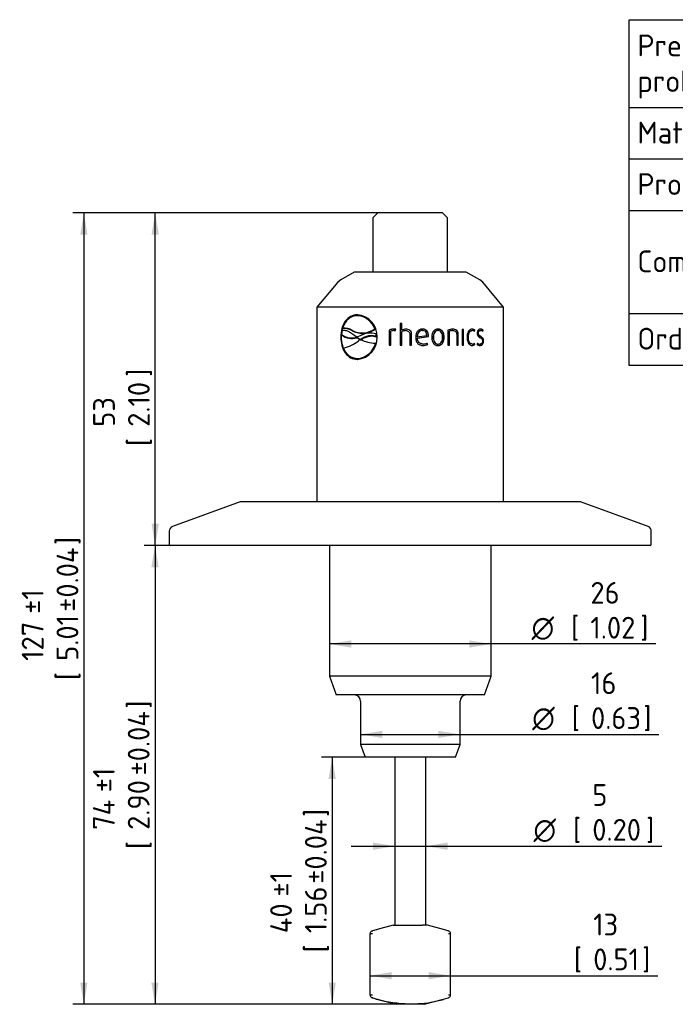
# Model space of a CAD drawing. Header units: millimetres. Extents: x 0 to 296, y -88 to 205.
# Tile 3 of 4: x 88 to 194, y 47 to 205. Entities that reach past the tile are written whole.
import ezdxf
from ezdxf.enums import TextEntityAlignment as Align

# ---------------------------------------------------------------- set-up
doc = ezdxf.new("R2010")
doc.units = ezdxf.units.MM
doc.layers.add('Default', color=7, linetype='Continuous')
doc.layers.add('SRD-X3-25T', color=7, linetype='Continuous')
doc.styles.add('SEACAD_Solid_Edge_ISO', font='seiso.ttf')
doc.styles.add('SEACAD_Solid_Edge_ISO1_Symbols', font='semeci1.ttf')
doc.dimstyles.new('Rheonics_Publish', dxfattribs={"dimtxt": 3.5, "dimasz": 3.5, "dimexe": 1.75, "dimexo": 0, "dimgap": 0.875, "dimtad": 1, "dimdec": 1, "dimdsep": 46, "dimtxsty": 'SEACAD_Solid_Edge_ISO', "dimblk1": '_SE_FILLED', "dimblk2": '_SE_FILLED', "dimsah": 1, "dimcen": 1.75, "dimazin": 0, "dimtfac": 0.5, "dimtdec": 3, "dimtmove": 0, "dimatfit": 3, "dimfxl": 1, "dimarcsym": 0})

# ---------------------------------------------------------------- blocks, each defined once
blk = doc.blocks.new('SE')
at = {"layer": 'Default', "color": 7, "linetype": 'Continuous'}
for p, q in [((241.37, 205.15), (241.37, 191.07)), ((186.06, 191.07), (293.43, 191.07)), ((241.37, 191.07), (241.37, 182.79)), ((186.06, 182.79), (293.43, 182.79)), ((241.37, 182.79), (241.37, 174.52)), ((186.06, 174.52), (293.43, 174.52)), ((241.37, 174.52), (241.37, 166.24)), ((241.37, 166.24), (293.43, 166.24)), ((241.37, 166.24), (241.37, 157.96)), ((186.06, 157.96), (293.43, 157.96)), ((241.37, 157.96), (241.37, 149.61))]:
    blk.add_line(p, q, dxfattribs=at)
blk.add_lwpolyline([(186.06, 149.61), (186.06, 205.15), (293.43, 205.15), (293.43, 149.61), (186.06, 149.61)], dxfattribs=at)
at = {"layer": 'Default', "color": 7, "linetype": 'Continuous', "style": 'SEACAD_Solid_Edge_ISO'}
for s, p in [('Pressure-Rating of the sensor', (187.41, 202.77)), ('As specified in order', (242.65, 202.77)), ('probe', (187.41, 197.04)), ('confirmation', (242.65, 197.04)), ('Material', (187.41, 188.76)), ('316L', (242.65, 188.76)), ('Process connection', (187.41, 180.49)), ('Tri-Clamp 2.5"', (242.65, 180.49)), ('ISO1127 DN50', (242.65, 172.21)), ('Compatible with', (187.41, 168.07)), ('ASME-BPE 2 1/2"', (242.65, 163.93)), ('Order Code', (187.41, 155.65)), ('SRD-X3-25T', (242.65, 155.65))]:
    blk.add_text(s, height=3.5, dxfattribs=at).set_placement(p, align=Align.TOP_LEFT)
blk = doc.blocks.new('SE1')
at = {"layer": 'SRD-X3-25T', "color": 7, "linetype": 'Continuous'}
for p, q in [((145.69, 174.11), (144.89, 173.31)), ((156.09, 174.11), (145.69, 174.11)), ((156.89, 173.31), (156.09, 174.11)), ((144.89, 173.31), (144.89, 164.61)), ((156.89, 164.61), (156.89, 173.31)), ((141.89, 164.61), (139.71, 163.35)), ((159.89, 164.61), (141.89, 164.61)), ((162.07, 163.35), (159.89, 164.61)), ((139.25, 162.96), (135.89, 158.96)), ((139.71, 163.35), (139.25, 162.96)), ((162.54, 162.96), (162.07, 163.35)), ((165.89, 158.96), (162.54, 162.96)), ((165.89, 158.96), (135.89, 158.96)), ((135.89, 158.96), (135.89, 127.67)), ((165.89, 127.67), (165.89, 158.96)), ((141.84, 157.52), (141.79, 157.51)), ((142.45, 157.6), (142.39, 157.59)), ((139.93, 155.22), (139.83, 154.59)), ((140.09, 155.53), (140.03, 155.61)), ((141.65, 155.13), (141.59, 155.21)), ((145.23, 155.49), (145.17, 155.47)), ((145.23, 155.39), (145.17, 155.47)), ((145.17, 155.47), (145.2, 155.47)), ((145.2, 155.47), (145.23, 155.49)), ((145.23, 155.39), (145.2, 155.47)), ((147.51, 155.27), (147.49, 155.27)), ((147.49, 155.27), (147.49, 152.85)), ((147.51, 155.27), (147.51, 152.85)), ((147.76, 152.85), (147.76, 155.11)), ((148.32, 155.21), (148.5, 155.19)), ((148.37, 155.45), (148.35, 155.45)), ((148.38, 155.21), (148.37, 155.21)), ((148.38, 155.21), (148.5, 155.2)), ((148.5, 155.19), (148.56, 155.43)), ((149.52, 156.35), (149.25, 156.35)), ((149.25, 156.35), (149.25, 152.85)), ((149.26, 156.35), (149.26, 152.85)), ((149.52, 155.27), (149.52, 156.35)), ((149.53, 155.27), (149.52, 155.27)), ((149.52, 152.85), (149.52, 155.04)), ((150.13, 155.2), (150.13, 155.2)), ((150.17, 155.44), (150.16, 155.44)), ((150.9, 155.19), (150.9, 155.19)), ((152.82, 155.22), (152.83, 155.22)), ((155.32, 155.21), (155.35, 155.21)), ((156.93, 155.27), (156.93, 152.85)), ((157.15, 152.85), (157.15, 155.11)), ((157.15, 155.11), (157.19, 155.11)), ((157.19, 152.85), (157.19, 155.11)), ((157.7, 155.45), (157.74, 155.45)), ((157.7, 155.21), (157.74, 155.21)), ((159.24, 155.4), (159.24, 152.85)), ((159.47, 155.4), (159.24, 155.4)), ((159.42, 152.85), (159.42, 155.4)), ((159.47, 152.85), (159.47, 155.4)), ((160.79, 155.21), (160.86, 155.21)), ((161.16, 155.1), (161.22, 155.27)), ((161.21, 155.06), (161.29, 155.27)), ((161.22, 155.27), (161.29, 155.27)), ((162.13, 155.22), (162.21, 155.22)), ((162.5, 155.11), (162.55, 155.27)), ((162.55, 155.27), (162.63, 155.27)), ((162.56, 155.06), (162.63, 155.27)), ((139.78, 154.16), (139.71, 154.16)), ((139.89, 154.5), (139.83, 154.59)), ((142.24, 154.14), (141.92, 154.39)), ((142.32, 154.14), (142.24, 154.14)), ((142.31, 154.04), (142.25, 154.12)), ((142.25, 154.12), (142.28, 154.12)), ((142.34, 154.03), (142.28, 154.12)), ((142.28, 154.12), (142.86, 153.78)), ((142.31, 154.04), (142.34, 154.03)), ((142.93, 154.39), (142.32, 154.14)), ((142.34, 154.03), (142.82, 153.75)), ((142.84, 153.76), (142.59, 153.57)), ((142.87, 153.76), (142.86, 153.78)), ((145.43, 154.58), (145.38, 154.66)), ((145.41, 154.27), (145.38, 154.66)), ((145.47, 154.19), (145.41, 154.27)), ((145.47, 154.19), (145.43, 154.58)), ((150.84, 154.59), (150.84, 152.85)), ((150.84, 154.59), (150.84, 154.59)), ((150.84, 154.59), (150.84, 152.85)), ((151.11, 152.85), (151.11, 154.6)), ((151.11, 154.6), (151.11, 154.6)), ((151.11, 152.85), (151.11, 154.6)), ((152.01, 154.19), (153.54, 154.41)), ((152.01, 154.19), (152.01, 154.19)), ((152.02, 153.98), (153.78, 154.24)), ((152.02, 153.98), (152.03, 153.98)), ((152.03, 153.98), (153.8, 154.24)), ((153.78, 154.24), (153.78, 154.39)), ((153.78, 154.39), (153.8, 154.39)), ((153.78, 154.24), (153.8, 154.24)), ((153.8, 154.24), (153.8, 154.39)), ((154.58, 154.13), (154.61, 154.13)), ((156.3, 154.13), (156.34, 154.13)), ((158.35, 154.59), (158.35, 152.85)), ((158.54, 152.85), (158.54, 154.6)), ((158.54, 154.6), (158.59, 154.6)), ((158.59, 152.85), (158.59, 154.6)), ((160.18, 154.13), (160.24, 154.13)), ((161.77, 154.79), (161.85, 154.79)), ((162.6, 153.5), (162.68, 153.5)), ((145.34, 153.08), (145.28, 153.16)), ((147.49, 152.85), (147.76, 152.85)), ((149.25, 152.85), (149.52, 152.85)), ((150.84, 152.85), (151.11, 152.85)), ((152.93, 153.04), (152.95, 153.04)), ((152.93, 152.81), (152.94, 152.81)), ((153.7, 152.98), (153.61, 153.2)), ((153.72, 152.98), (153.63, 153.2)), ((153.7, 152.98), (153.72, 152.98)), ((155.32, 153.04), (155.35, 153.04)), ((156.93, 152.85), (157.19, 152.85)), ((158.35, 152.85), (158.59, 152.85)), ((159.24, 152.85), (159.47, 152.85)), ((160.79, 153.05), (160.86, 153.05)), ((161.22, 152.98), (161.16, 153.15)), ((161.29, 152.98), (161.21, 153.19)), ((161.22, 152.98), (161.29, 152.98)), ((161.68, 153.2), (161.6, 152.98)), ((162.02, 153.04), (162.1, 153.04)), ((140.46, 151.81), (140.51, 151.73)), ((142.45, 150.64), (142.39, 150.72)), ((123.55, 127.67), (112.67, 123.71)), ((178.24, 127.67), (123.55, 127.67)), ((189.12, 123.71), (178.24, 127.67)), ((112.14, 122.96), (112.14, 120.87)), ((189.64, 120.87), (189.64, 122.96)), ((189.44, 120.67), (112.34, 120.67)), ((137.89, 120.67), (137.89, 99.66)), ((163.89, 99.66), (163.89, 120.67)), ((163.89, 99.66), (137.89, 99.66)), ((137.89, 99.66), (138.98, 96.66)), ((162.8, 96.66), (163.89, 99.66)), ((162.8, 96.66), (138.98, 96.66)), ((142.89, 95.66), (142.89, 88.72)), ((158.89, 88.72), (158.89, 95.66)), ((158.89, 88.72), (142.89, 88.72)), ((142.89, 88.72), (143.64, 86.66)), ((158.14, 86.66), (158.89, 88.72)), ((158.14, 86.66), (143.64, 86.66)), ((148.39, 86.66), (148.39, 59.66)), ((153.39, 59.66), (153.39, 86.66)), ((145.57, 58.97), (145.47, 58.94)), ((148.14, 59.66), (145.57, 58.97)), ((148.14, 59.66), (149.25, 59.66)), ((149.25, 59.66), (149.99, 59.66)), ((149.99, 59.66), (152.22, 59.66)), ((152.22, 59.66), (152.88, 59.66)), ((153.64, 59.66), (152.88, 59.66)), ((156.21, 58.97), (153.64, 59.66)), ((156.99, 58.75), (156.22, 58.97)), ((144.41, 58.27), (144.41, 48.48)), ((157.37, 48.48), (157.37, 58.27)), ((144.82, 47.99), (145.58, 47.78)), ((145.57, 47.78), (148.64, 46.96)), ((153.14, 46.96), (156.21, 47.78)), ((156.21, 47.78), (156.99, 48)), ((153.14, 46.96), (148.64, 46.96))]:
    blk.add_line(p, q, dxfattribs=at)
for centre, radius, start, end in [((142.1, 154.29), 3.46, 357.821, 85.0922), ((142.2, 154.45), 3.15, 18.9466, 86.4689), ((142.25, 154.46), 3.15, 18.9781, 86.4733), ((140.21, 153.08), 2.54, 56.9871, 93.9236), ((139.67, 151.01), 4.61, 65.4033, 85.5074), ((140.27, 153), 2.53, 56.992, 94.0253), ((143.17, 158.3), 3.47, 243.0307, 305.3356), ((143.22, 158.26), 3.51, 243.3608, 304.9654), ((148.33, 153.32), 2.12, 89.5399, 113.4111), ((148.35, 153.35), 2.1, 89.5414, 113.5596), ((148.3, 153.71), 1.5, 89.2369, 110.9726), ((148.42, 154.83), 0.624, 76.7858, 96.9653), ((150.19, 154.01), 1.43, 91.1199, 117.819), ((150.14, 153.97), 1.23, 90.6683, 119.9947), ((150.2, 154.02), 1.42, 91.137, 117.9878), ((157.75, 153.46), 1.98, 90.1005, 114.2473), ((157.68, 153.77), 1.44, 89.4108, 111.8628), ((157.73, 153.75), 1.46, 89.4111, 111.7239), ((160.77, 154.79), 0.66, 47.3067, 89.4824), ((160.84, 154.78), 0.666, 47.5302, 89.5208), ((160.85, 154.67), 0.538, 46.7017, 88.8564), ((162.12, 154.83), 0.612, 45.6103, 89.8169), ((162.2, 154.83), 0.618, 45.8381, 89.8575), ((162.19, 154.71), 0.511, 43.9546, 87.871), ((141.48, 156.65), 2.64, 231.3116, 286.9426), ((141.53, 156.56), 2.64, 231.3763, 286.9795), ((138.98, 157.98), 5.69, 281.7836, 309.2926), ((142.1, 154.02), 3.46, 274.9015, 2.1776), ((145.53, 159.24), 6.08, 244.1642, 267.6191), ((144.45, 151.79), 3.02, 72.1716, 120.3768), ((161.83, 153.55), 0.773, 356.3618, 67.0235), ((142.48, 153.18), 2.46, 198.3938, 268.0377), ((142.17, 153.91), 3.2, 273.9564, 346.3834), ((142.23, 153.83), 3.2, 273.9413, 346.3396), ((152.96, 154.47), 1.66, 268.8101, 296.5222), ((152.97, 154.49), 1.68, 268.8118, 296.357), ((152.96, 154.5), 1.46, 269.4252, 297.1061), ((160.77, 153.45), 0.649, 270.1452, 313.0656), ((160.83, 153.48), 0.672, 270.466, 312.2765), ((160.85, 153.58), 0.537, 271.0959, 313.352), ((162.12, 153.66), 0.852, 232.6151, 268.5869), ((162.07, 153.78), 0.741, 236.9267, 266.3057), ((162.15, 153.78), 0.749, 231.6145, 266.3472), ((142.53, 153.1), 2.46, 214.136, 268.0732), ((112.94, 122.96), 0.8, 110, 180), ((188.84, 122.96), 0.8, 0, 70), ((112.34, 120.87), 0.2, 180, 270), ((189.44, 120.87), 0.2, 270, 0), ((141.89, 95.66), 1, 0, 90), ((159.89, 95.66), 1, 90, 180), ((151.89, 36.27), 23.58, 105.5465, 107.4003), ((149.9, 36.27), 23.58, 72.5997, 74.4535), ((157.01, 54.19), 4.1, 84.9632, 89.3157), ((150.59, 64.96), 17.92, 251.2806, 253.7261), ((151.04, 67.71), 20.67, 252.5925, 267.2056), ((151.2, 64.96), 17.92, 273.0754, 286.2739), ((157.01, 52.64), 4.17, 270.7111, 274.9872)]:
    blk.add_arc(centre, radius, start, end, dxfattribs=at)
for points, knots in [([(142.39, 157.74), (142, 157.73), (141.63, 157.64), (140.97, 157.29), (140.67, 157.02), (140.2, 156.36), (140.01, 155.96), (139.77, 155.09), (139.72, 154.63), (139.71, 154.16)], [0, 0, 0, 0, 0.25, 0.25, 0.5, 0.5, 0.75, 0.75, 1, 1, 1, 1]), ([(142.45, 157.74), (142.06, 157.73), (141.69, 157.64), (141.03, 157.28), (140.74, 157.01), (140.27, 156.35), (140.09, 155.95), (139.84, 155.09), (139.79, 154.62), (139.78, 154.16)], [0, 0, 0, 0, 0.25, 0.25, 0.5, 0.5, 0.75, 0.75, 1, 1, 1, 1]), ([(142.39, 157.59), (142.32, 157.59), (142.26, 157.59), (142.13, 157.58), (142.06, 157.57), (141.87, 157.53), (141.74, 157.5), (141.5, 157.41), (141.38, 157.35), (141.15, 157.22), (141.05, 157.14), (140.74, 156.88), (140.56, 156.67), (140.33, 156.3), (140.26, 156.17), (140.17, 155.97), (140.14, 155.9), (140.08, 155.76), (140.06, 155.69), (140.03, 155.61)], [0, 0, 0, 0, 0.0625, 0.0625, 0.125, 0.125, 0.25, 0.25, 0.375, 0.375, 0.5, 0.5, 0.75, 0.75, 0.875, 0.875, 0.9375, 0.9375, 1, 1, 1, 1]), ([(142.45, 157.6), (142.38, 157.6), (142.31, 157.6), (142.18, 157.59), (142.12, 157.58), (141.98, 157.56), (141.91, 157.54), (141.84, 157.52)], [0, 0, 0, 0, 0.0625, 0.0625, 0.125, 0.125, 0.194532, 0.194532, 0.194532, 0.194532]), ([(141.92, 154.39), (141.76, 154.52), (141.6, 154.65), (141.27, 154.87), (141.1, 154.96), (140.76, 155.12), (140.59, 155.18), (140.34, 155.23), (140.26, 155.24), (140.09, 155.24), (140.01, 155.23), (139.93, 155.22)], [0, 0, 0, 0, 0.25, 0.25, 0.5, 0.5, 0.75, 0.75, 0.875, 0.875, 1, 1, 1, 1]), ([(150.13, 155.2), (150.22, 155.2), (150.31, 155.2), (150.48, 155.15), (150.56, 155.12), (150.7, 155.01), (150.76, 154.93), (150.82, 154.77), (150.83, 154.68), (150.84, 154.59)], [0, 0, 0, 0, 0.25, 0.25, 0.5, 0.5, 0.75, 0.75, 1, 1, 1, 1]), ([(150.13, 155.2), (150.22, 155.2), (150.31, 155.2), (150.48, 155.15), (150.56, 155.12), (150.7, 155.01), (150.76, 154.93), (150.82, 154.77), (150.83, 154.68), (150.84, 154.59)], [0, 0, 0, 0, 0.25, 0.25, 0.5, 0.5, 0.75, 0.75, 1, 1, 1, 1]), ([(151.11, 154.6), (151.11, 154.66), (151.11, 154.72), (151.09, 154.84), (151.07, 154.9), (151.03, 155.01), (151, 155.06), (150.93, 155.16), (150.89, 155.2), (150.75, 155.32), (150.63, 155.37), (150.4, 155.43), (150.28, 155.44), (150.16, 155.44)], [0, 0, 0, 0, 0.125, 0.125, 0.25, 0.25, 0.375, 0.375, 0.5, 0.5, 0.75, 0.75, 1, 1, 1, 1]), ([(151.11, 154.6), (151.11, 154.66), (151.11, 154.72), (151.09, 154.84), (151.07, 154.9), (151.01, 155.06), (150.93, 155.16), (150.84, 155.24), (150.83, 155.25), (150.83, 155.25)], [0, 0, 0, 0, 0.125, 0.125, 0.25, 0.25, 0.5, 0.5, 0.5124363, 0.5124363, 0.5124363, 0.5124363]), ([(152.83, 155.45), (152.75, 155.44), (152.67, 155.44), (152.52, 155.4), (152.44, 155.38), (152.23, 155.27), (152.11, 155.16), (151.92, 154.9), (151.86, 154.75), (151.8, 154.52), (151.78, 154.45), (151.76, 154.29), (151.76, 154.21), (151.76, 154.13)], [0, 0, 0, 0, 0.125, 0.125, 0.25, 0.25, 0.5, 0.5, 0.75, 0.75, 0.875, 0.875, 1, 1, 1, 1]), ([(152.83, 155.22), (152.71, 155.22), (152.59, 155.19), (152.37, 155.08), (152.28, 154.99), (152.14, 154.79), (152.09, 154.67), (152.03, 154.43), (152.02, 154.31), (152.01, 154.19)], [0, 0, 0, 0, 0.25, 0.25, 0.5, 0.5, 0.75, 0.75, 1, 1, 1, 1]), ([(152.82, 155.22), (152.7, 155.22), (152.57, 155.19), (152.36, 155.08), (152.26, 154.99), (152.13, 154.79), (152.08, 154.67), (152.02, 154.43), (152.01, 154.31), (152.01, 154.19)], [0, 0, 0, 0, 0.25, 0.25, 0.5, 0.5, 0.75, 0.75, 1, 1, 1, 1]), ([(153.78, 154.39), (153.78, 154.46), (153.78, 154.53), (153.76, 154.66), (153.75, 154.73), (153.69, 154.92), (153.63, 155.04), (153.45, 155.25), (153.34, 155.33), (153.15, 155.4), (153.09, 155.42), (152.95, 155.44), (152.89, 155.44), (152.82, 155.45)], [0, 0, 0, 0, 0.125, 0.125, 0.25, 0.25, 0.5, 0.5, 0.75, 0.75, 0.875, 0.875, 1, 1, 1, 1]), ([(153.8, 154.39), (153.8, 154.46), (153.8, 154.53), (153.78, 154.66), (153.77, 154.73), (153.71, 154.92), (153.64, 155.05), (153.47, 155.25), (153.35, 155.33), (153.16, 155.4), (153.1, 155.42), (152.97, 155.44), (152.9, 155.44), (152.83, 155.45)], [0, 0, 0, 0, 0.125, 0.125, 0.25, 0.25, 0.5, 0.5, 0.75, 0.75, 0.875, 0.875, 1, 1, 1, 1]), ([(153.54, 154.41), (153.53, 154.51), (153.52, 154.62), (153.47, 154.81), (153.43, 154.91), (153.31, 155.07), (153.22, 155.13), (153.04, 155.21), (152.93, 155.22), (152.83, 155.22)], [0, 0, 0, 0, 0.25, 0.25, 0.5, 0.5, 0.75, 0.75, 1, 1, 1, 1]), ([(155.35, 155.45), (155.27, 155.44), (155.19, 155.44), (155.05, 155.4), (154.97, 155.38), (154.77, 155.27), (154.65, 155.16), (154.48, 154.9), (154.42, 154.75), (154.37, 154.52), (154.36, 154.44), (154.34, 154.29), (154.34, 154.21), (154.34, 154.13)], [0, 0, 0, 0, 0.125, 0.125, 0.25, 0.25, 0.5, 0.5, 0.75, 0.75, 0.875, 0.875, 1, 1, 1, 1]), ([(155.32, 155.21), (155.26, 155.21), (155.2, 155.21), (155.08, 155.18), (155.03, 155.15), (154.87, 155.06), (154.79, 154.96), (154.67, 154.74), (154.64, 154.62), (154.59, 154.38), (154.58, 154.25), (154.58, 154.13)], [0, 0, 0, 0, 0.125, 0.125, 0.25, 0.25, 0.5, 0.5, 0.75, 0.75, 1, 1, 1, 1]), ([(155.35, 155.21), (155.29, 155.21), (155.23, 155.21), (155.11, 155.18), (155.05, 155.15), (154.9, 155.06), (154.82, 154.96), (154.7, 154.74), (154.66, 154.62), (154.62, 154.38), (154.61, 154.25), (154.61, 154.13)], [0, 0, 0, 0, 0.125, 0.125, 0.25, 0.25, 0.5, 0.5, 0.75, 0.75, 1, 1, 1, 1]), ([(156.3, 154.13), (156.3, 154.21), (156.3, 154.29), (156.28, 154.44), (156.27, 154.52), (156.23, 154.67), (156.21, 154.75), (156.16, 154.89), (156.12, 154.96), (156.04, 155.09), (155.99, 155.15), (155.88, 155.26), (155.82, 155.31), (155.69, 155.38), (155.62, 155.4), (155.47, 155.44), (155.39, 155.44), (155.32, 155.45)], [0, 0, 0, 0, 0.125, 0.125, 0.25, 0.25, 0.375, 0.375, 0.5, 0.5, 0.625, 0.625, 0.75, 0.75, 0.875, 0.875, 1, 1, 1, 1]), ([(156.34, 154.13), (156.33, 154.21), (156.33, 154.29), (156.32, 154.44), (156.3, 154.52), (156.27, 154.67), (156.25, 154.75), (156.19, 154.89), (156.16, 154.96), (156.07, 155.09), (156.02, 155.16), (155.91, 155.26), (155.85, 155.31), (155.72, 155.38), (155.65, 155.4), (155.5, 155.44), (155.42, 155.44), (155.35, 155.45)], [0, 0, 0, 0, 0.125, 0.125, 0.25, 0.25, 0.375, 0.375, 0.5, 0.5, 0.625, 0.625, 0.75, 0.75, 0.875, 0.875, 1, 1, 1, 1]), ([(156.08, 154.13), (156.07, 154.25), (156.07, 154.38), (156.02, 154.62), (155.99, 154.74), (155.87, 154.96), (155.79, 155.06), (155.64, 155.15), (155.58, 155.18), (155.47, 155.21), (155.41, 155.21), (155.35, 155.21)], [0, 0, 0, 0, 0.25, 0.25, 0.5, 0.5, 0.75, 0.75, 0.875, 0.875, 1, 1, 1, 1]), ([(158.54, 154.6), (158.54, 154.67), (158.54, 154.73), (158.52, 154.85), (158.51, 154.9), (158.47, 155.02), (158.44, 155.07), (158.38, 155.17), (158.34, 155.21), (158.22, 155.32), (158.12, 155.37), (157.91, 155.43), (157.81, 155.44), (157.7, 155.45)], [0, 0, 0, 0, 0.125, 0.125, 0.25, 0.25, 0.375, 0.375, 0.5, 0.5, 0.75, 0.75, 1, 1, 1, 1]), ([(158.59, 154.6), (158.59, 154.67), (158.59, 154.73), (158.57, 154.85), (158.56, 154.91), (158.52, 155.02), (158.49, 155.07), (158.43, 155.17), (158.39, 155.21), (158.27, 155.32), (158.17, 155.37), (157.96, 155.43), (157.85, 155.44), (157.74, 155.45)], [0, 0, 0, 0, 0.125, 0.125, 0.25, 0.25, 0.375, 0.375, 0.5, 0.5, 0.75, 0.75, 1, 1, 1, 1]), ([(157.74, 155.21), (157.82, 155.21), (157.9, 155.2), (158.05, 155.16), (158.12, 155.12), (158.24, 155.01), (158.29, 154.93), (158.34, 154.77), (158.35, 154.68), (158.35, 154.59)], [0, 0, 0, 0, 0.25, 0.25, 0.5, 0.5, 0.75, 0.75, 1, 1, 1, 1]), ([(160.84, 155.45), (160.72, 155.44), (160.6, 155.4), (160.38, 155.27), (160.29, 155.16), (160.14, 154.9), (160.09, 154.75), (160.04, 154.52), (160.03, 154.45), (160.02, 154.29), (160.02, 154.21), (160.01, 154.13)], [0, 0, 0, 0, 0.25, 0.25, 0.5, 0.5, 0.75, 0.75, 0.875, 0.875, 1, 1, 1, 1]), ([(160.18, 154.13), (160.18, 154.25), (160.18, 154.38), (160.22, 154.63), (160.26, 154.75), (160.36, 154.96), (160.43, 155.05), (160.56, 155.15), (160.6, 155.17), (160.69, 155.2), (160.74, 155.21), (160.79, 155.21)], [0, 0, 0, 0, 0.25, 0.25, 0.5, 0.5, 0.75, 0.75, 0.875, 0.875, 1, 1, 1, 1]), ([(160.24, 154.13), (160.24, 154.25), (160.25, 154.38), (160.29, 154.63), (160.32, 154.75), (160.4, 154.91), (160.43, 154.96), (160.5, 155.05), (160.54, 155.08), (160.62, 155.15), (160.67, 155.17), (160.76, 155.2), (160.81, 155.21), (160.86, 155.21)], [0, 0, 0, 0, 0.25, 0.25, 0.5, 0.5, 0.625, 0.625, 0.75, 0.75, 0.875, 0.875, 1, 1, 1, 1]), ([(162.2, 155.45), (162.13, 155.44), (162.07, 155.43), (161.94, 155.39), (161.88, 155.35), (161.77, 155.23), (161.73, 155.16), (161.68, 155.03), (161.67, 154.98), (161.65, 154.89), (161.65, 154.84), (161.65, 154.79)], [0, 0, 0, 0, 0.25, 0.25, 0.5, 0.5, 0.75, 0.75, 0.875, 0.875, 1, 1, 1, 1]), ([(161.77, 154.79), (161.77, 154.85), (161.79, 154.92), (161.83, 155.03), (161.86, 155.08), (161.93, 155.15), (161.97, 155.18), (162.05, 155.21), (162.09, 155.22), (162.13, 155.22)], [0, 0, 0, 0, 0.25, 0.25, 0.5, 0.5, 0.75, 0.75, 1, 1, 1, 1]), ([(161.85, 154.79), (161.85, 154.85), (161.86, 154.92), (161.9, 155.03), (161.93, 155.08), (162, 155.15), (162.04, 155.18), (162.13, 155.21), (162.17, 155.22), (162.21, 155.22)], [0, 0, 0, 0, 0.25, 0.25, 0.5, 0.5, 0.75, 0.75, 1, 1, 1, 1]), ([(139.71, 154.16), (139.72, 153.68), (139.77, 153.21), (140.02, 152.35), (140.2, 151.95), (140.68, 151.29), (140.97, 151.02), (141.63, 150.67), (142, 150.59), (142.39, 150.57)], [0, 0, 0, 0, 0.25, 0.25, 0.5, 0.5, 0.75, 0.75, 1, 1, 1, 1]), ([(139.78, 154.16), (139.79, 153.68), (139.85, 153.21), (140.09, 152.35), (140.27, 151.96), (140.74, 151.3), (141.03, 151.03), (141.69, 150.67), (142.06, 150.59), (142.45, 150.57)], [0, 0, 0, 0, 0.25, 0.25, 0.5, 0.5, 0.75, 0.75, 1, 1, 1, 1]), ([(142.86, 153.78), (142.95, 153.84), (143.04, 153.9), (143.23, 154.02), (143.33, 154.07), (143.64, 154.22), (143.84, 154.29), (144.17, 154.38), (144.28, 154.4), (144.5, 154.42), (144.62, 154.43), (144.85, 154.42), (144.96, 154.4), (145.13, 154.37), (145.19, 154.35), (145.3, 154.32), (145.36, 154.29), (145.41, 154.27)], [0, 0, 0, 0, 0.125, 0.125, 0.25, 0.25, 0.5, 0.5, 0.625, 0.625, 0.75, 0.75, 0.875, 0.875, 0.9375, 0.9375, 1, 1, 1, 1]), ([(142.91, 153.69), (143, 153.76), (143.1, 153.82), (143.29, 153.93), (143.39, 153.99), (143.69, 154.13), (143.9, 154.21), (144.22, 154.29), (144.33, 154.31), (144.56, 154.34), (144.68, 154.34), (144.9, 154.33), (145.02, 154.32), (145.19, 154.28), (145.24, 154.27), (145.36, 154.23), (145.41, 154.21), (145.47, 154.19)], [0, 0, 0, 0, 0.125, 0.125, 0.25, 0.25, 0.5, 0.5, 0.625, 0.625, 0.75, 0.75, 0.875, 0.875, 0.9375, 0.9375, 1, 1, 1, 1]), ([(151.76, 154.13), (151.76, 154.04), (151.76, 153.96), (151.78, 153.79), (151.8, 153.71), (151.86, 153.47), (151.94, 153.31), (152.15, 153.05), (152.29, 152.95), (152.53, 152.86), (152.61, 152.84), (152.77, 152.81), (152.86, 152.81), (152.94, 152.81)], [0, 0, 0, 0, 0.125, 0.125, 0.25, 0.25, 0.5, 0.5, 0.75, 0.75, 0.875, 0.875, 1, 1, 1, 1]), ([(152.93, 153.04), (152.81, 153.04), (152.69, 153.06), (152.46, 153.14), (152.35, 153.21), (152.19, 153.39), (152.13, 153.5), (152.07, 153.67), (152.05, 153.73), (152.03, 153.85), (152.03, 153.91), (152.02, 153.98)], [0, 0, 0, 0, 0.25, 0.25, 0.5, 0.5, 0.75, 0.75, 0.875, 0.875, 1, 1, 1, 1]), ([(152.95, 153.04), (152.83, 153.04), (152.7, 153.06), (152.47, 153.14), (152.36, 153.21), (152.2, 153.39), (152.13, 153.5), (152.08, 153.67), (152.06, 153.73), (152.04, 153.85), (152.03, 153.91), (152.03, 153.98)], [0, 0, 0, 0, 0.25, 0.25, 0.5, 0.5, 0.75, 0.75, 0.875, 0.875, 1, 1, 1, 1]), ([(154.34, 154.13), (154.34, 154.05), (154.34, 153.97), (154.36, 153.81), (154.37, 153.73), (154.42, 153.5), (154.48, 153.35), (154.65, 153.09), (154.77, 152.98), (154.97, 152.87), (155.05, 152.85), (155.19, 152.81), (155.27, 152.81), (155.35, 152.81)], [0, 0, 0, 0, 0.125, 0.125, 0.25, 0.25, 0.5, 0.5, 0.75, 0.75, 0.875, 0.875, 1, 1, 1, 1]), ([(154.58, 154.13), (154.58, 154), (154.59, 153.88), (154.64, 153.64), (154.67, 153.52), (154.79, 153.3), (154.87, 153.2), (155.02, 153.1), (155.08, 153.08), (155.2, 153.05), (155.26, 153.04), (155.32, 153.04)], [0, 0, 0, 0, 0.25, 0.25, 0.5, 0.5, 0.75, 0.75, 0.875, 0.875, 1, 1, 1, 1]), ([(154.61, 154.13), (154.61, 154), (154.62, 153.88), (154.66, 153.63), (154.7, 153.51), (154.82, 153.3), (154.9, 153.2), (155.05, 153.1), (155.11, 153.08), (155.23, 153.05), (155.29, 153.04), (155.35, 153.04)], [0, 0, 0, 0, 0.25, 0.25, 0.5, 0.5, 0.75, 0.75, 0.875, 0.875, 1, 1, 1, 1]), ([(155.32, 152.81), (155.39, 152.81), (155.47, 152.81), (155.62, 152.85), (155.69, 152.87), (155.89, 152.98), (156, 153.09), (156.16, 153.36), (156.22, 153.51), (156.27, 153.73), (156.28, 153.81), (156.3, 153.97), (156.3, 154.05), (156.3, 154.13)], [0, 0, 0, 0, 0.125, 0.125, 0.25, 0.25, 0.5, 0.5, 0.75, 0.75, 0.875, 0.875, 1, 1, 1, 1]), ([(155.35, 153.04), (155.41, 153.04), (155.47, 153.05), (155.58, 153.08), (155.64, 153.1), (155.79, 153.2), (155.87, 153.3), (155.99, 153.51), (156.02, 153.63), (156.07, 153.88), (156.07, 154), (156.08, 154.13)], [0, 0, 0, 0, 0.125, 0.125, 0.25, 0.25, 0.5, 0.5, 0.75, 0.75, 1, 1, 1, 1]), ([(155.35, 152.81), (155.42, 152.81), (155.5, 152.81), (155.65, 152.85), (155.72, 152.87), (155.92, 152.98), (156.03, 153.09), (156.2, 153.35), (156.25, 153.5), (156.3, 153.73), (156.32, 153.81), (156.33, 153.97), (156.33, 154.05), (156.34, 154.13)], [0, 0, 0, 0, 0.125, 0.125, 0.25, 0.25, 0.5, 0.5, 0.75, 0.75, 0.875, 0.875, 1, 1, 1, 1]), ([(160.01, 154.13), (160.02, 154.05), (160.02, 153.97), (160.03, 153.81), (160.04, 153.73), (160.09, 153.5), (160.14, 153.35), (160.25, 153.16), (160.29, 153.1), (160.38, 152.99), (160.44, 152.95), (160.55, 152.88), (160.6, 152.85), (160.72, 152.81), (160.78, 152.81), (160.84, 152.81)], [0, 0, 0, 0, 0.125, 0.125, 0.25, 0.25, 0.5, 0.5, 0.625, 0.625, 0.75, 0.75, 0.875, 0.875, 1, 1, 1, 1]), ([(160.79, 153.05), (160.69, 153.05), (160.6, 153.08), (160.43, 153.2), (160.36, 153.3), (160.26, 153.51), (160.22, 153.63), (160.18, 153.87), (160.18, 154), (160.18, 154.13)], [0, 0, 0, 0, 0.25, 0.25, 0.5, 0.5, 0.75, 0.75, 1, 1, 1, 1]), ([(160.86, 153.05), (160.76, 153.05), (160.67, 153.08), (160.5, 153.2), (160.43, 153.3), (160.32, 153.51), (160.29, 153.63), (160.25, 153.88), (160.24, 154), (160.24, 154.13)], [0, 0, 0, 0, 0.25, 0.25, 0.5, 0.5, 0.75, 0.75, 1, 1, 1, 1]), ([(161.65, 154.79), (161.65, 154.78), (161.65, 154.77), (161.65, 154.76), (161.65, 154.76), (161.65, 154.75), (161.65, 154.74), (161.65, 154.73), (161.65, 154.73), (161.65, 154.73), (161.65, 154.72), (161.65, 154.71), (161.65, 154.7), (161.65, 154.7), (161.65, 154.69), (161.65, 154.69), (161.66, 154.68), (161.66, 154.68), (161.66, 154.68), (161.66, 154.67), (161.66, 154.66), (161.66, 154.65), (161.66, 154.65), (161.66, 154.64), (161.66, 154.64), (161.66, 154.64), (161.66, 154.63), (161.66, 154.63), (161.66, 154.62), (161.66, 154.61), (161.67, 154.6), (161.67, 154.6), (161.67, 154.6), (161.67, 154.59), (161.67, 154.59), (161.67, 154.58), (161.67, 154.58), (161.67, 154.57), (161.67, 154.56), (161.68, 154.56), (161.68, 154.55), (161.68, 154.55), (161.68, 154.54), (161.68, 154.54), (161.68, 154.53), (161.69, 154.52), (161.69, 154.52), (161.69, 154.51), (161.69, 154.51), (161.69, 154.51), (161.69, 154.5), (161.69, 154.5), (161.7, 154.49), (161.7, 154.48), (161.7, 154.48), (161.7, 154.47), (161.7, 154.47), (161.71, 154.46), (161.71, 154.46), (161.71, 154.46), (161.71, 154.45), (161.71, 154.45), (161.72, 154.44), (161.72, 154.43), (161.72, 154.43), (161.72, 154.43), (161.72, 154.42), (161.73, 154.41), (161.74, 154.4), (161.75, 154.38), (161.78, 154.33), (161.81, 154.29), (161.85, 154.25), (161.94, 154.16), (162.03, 154.11), (162.13, 154.05)], [0, 0, 0, 0, 0.022573, 0.022573, 0.022573, 0.045148, 0.045148, 0.045148, 0.056435, 0.056435, 0.056435, 0.079014, 0.079014, 0.079014, 0.090301, 0.090301, 0.090301, 0.101588, 0.101588, 0.101588, 0.124169, 0.124169, 0.124169, 0.135456, 0.135456, 0.135456, 0.146743, 0.146743, 0.146743, 0.169324, 0.169324, 0.169324, 0.180611, 0.180611, 0.180611, 0.191898, 0.191898, 0.191898, 0.214481, 0.214481, 0.214481, 0.225768, 0.225768, 0.225768, 0.248351, 0.248351, 0.248351, 0.259639, 0.259639, 0.259639, 0.270926, 0.270926, 0.270926, 0.29351, 0.29351, 0.29351, 0.304797, 0.304797, 0.304797, 0.316084, 0.316084, 0.316084, 0.338667, 0.338667, 0.338667, 0.349955, 0.349955, 0.349955, 0.395194, 0.395194, 0.395194, 0.579386, 0.579386, 0.579386, 1, 1, 1, 1]), ([(162.13, 154.26), (162.05, 154.31), (161.97, 154.36), (161.86, 154.48), (161.82, 154.53), (161.78, 154.65), (161.77, 154.72), (161.77, 154.79)], [0, 0, 0, 0, 0.5, 0.5, 0.75, 0.75, 1, 1, 1, 1]), ([(162.21, 154.26), (162.13, 154.31), (162.04, 154.36), (161.93, 154.48), (161.9, 154.53), (161.85, 154.65), (161.85, 154.72), (161.85, 154.79)], [0, 0, 0, 0, 0.5, 0.5, 0.75, 0.75, 1, 1, 1, 1]), ([(162.03, 152.81), (162.1, 152.81), (162.17, 152.82), (162.3, 152.86), (162.37, 152.9), (162.48, 153.02), (162.53, 153.1), (162.57, 153.24), (162.59, 153.29), (162.6, 153.4), (162.6, 153.45), (162.6, 153.5)], [0, 0, 0, 0, 0.25, 0.25, 0.5, 0.5, 0.75, 0.75, 0.875, 0.875, 1, 1, 1, 1]), ([(162.5, 153.51), (162.5, 153.44), (162.49, 153.36), (162.45, 153.24), (162.41, 153.18), (162.33, 153.1), (162.29, 153.08), (162.19, 153.04), (162.15, 153.04), (162.1, 153.04)], [0, 0, 0, 0, 0.25, 0.25, 0.5, 0.5, 0.75, 0.75, 1, 1, 1, 1]), ([(162.1, 152.81), (162.17, 152.81), (162.24, 152.82), (162.38, 152.86), (162.44, 152.9), (162.56, 153.02), (162.6, 153.1), (162.65, 153.24), (162.66, 153.29), (162.68, 153.4), (162.68, 153.45), (162.68, 153.5)], [0, 0, 0, 0, 0.25, 0.25, 0.5, 0.5, 0.75, 0.75, 0.875, 0.875, 1, 1, 1, 1]), ([(162.13, 154.05), (162.22, 154), (162.31, 153.95), (162.42, 153.83), (162.45, 153.78), (162.49, 153.65), (162.5, 153.58), (162.5, 153.51)], [0, 0, 0, 0, 0.5, 0.5, 0.75, 0.75, 1, 1, 1, 1]), ([(162.68, 153.5), (162.68, 153.6), (162.67, 153.7), (162.62, 153.87), (162.58, 153.95), (162.49, 154.07), (162.44, 154.12), (162.33, 154.2), (162.27, 154.23), (162.21, 154.26)], [0, 0, 0, 0, 0.25, 0.25, 0.5, 0.5, 0.75, 0.75, 1, 1, 1, 1]), ([(144.8, 58.75), (144.78, 58.74), (144.74, 58.73), (144.64, 58.68), (144.53, 58.6), (144.46, 58.48), (144.42, 58.37), (144.42, 58.31), (144.41, 58.27)], [0, 0, 0, 0, 0.097211, 0.205311, 0.450972, 0.721914, 0.860962, 1, 1, 1, 1]), ([(144.84, 58.77), (144.83, 58.77), (144.81, 58.76), (144.8, 58.76), (144.79, 58.76), (144.79, 58.76), (144.8, 58.76), (144.84, 58.77), (144.85, 58.77)], [0, 0, 0, 0, 0.122568, 0.239325, 0.362528, 0.502692, 0.763734, 1, 1, 1, 1]), ([(157.37, 58.27), (157.37, 58.31), (157.37, 58.37), (157.33, 58.48), (157.25, 58.6), (157.14, 58.68), (157.05, 58.73), (157.01, 58.74), (156.99, 58.75)], [0, 0, 0, 0, 0.139038, 0.278086, 0.549028, 0.794689, 0.902789, 1, 1, 1, 1]), ([(144.82, 58.29), (144.79, 58.29), (144.74, 58.28), (144.68, 58.28), (144.62, 58.28), (144.56, 58.28), (144.52, 58.28), (144.48, 58.28), (144.45, 58.27), (144.43, 58.27), (144.42, 58.27), (144.41, 58.27), (144.41, 58.27)], [0, 0, 0, 0, 0.0555811, 0.1111532, 0.1667174, 0.2222748, 0.2778266, 0.3333739, 0.3889178, 0.4444595, 0.5, 0.5361485, 0.5361485, 0.5361485, 0.5361485]), ([(144.41, 48.48), (144.41, 48.48), (144.42, 48.48), (144.43, 48.48), (144.45, 48.48), (144.48, 48.48), (144.52, 48.48), (144.56, 48.48), (144.62, 48.48), (144.68, 48.47), (144.74, 48.47), (144.79, 48.47), (144.82, 48.47)], [0.4638515, 0.4638515, 0.4638515, 0.4638515, 0.5, 0.5555405, 0.6110822, 0.6666261, 0.7221734, 0.7777252, 0.8332826, 0.8888468, 0.9444189, 1, 1, 1, 1]), ([(144.41, 48.48), (144.42, 48.45), (144.42, 48.39), (144.46, 48.27), (144.53, 48.16), (144.64, 48.08), (144.74, 48.03), (144.78, 48.01), (144.8, 48)], [0, 0, 0, 0, 0.139023, 0.278069, 0.549044, 0.794724, 0.902809, 1, 1, 1, 1]), ([(144.85, 47.98), (144.84, 47.99), (144.83, 47.99), (144.81, 48), (144.8, 48), (144.79, 48), (144.79, 48), (144.82, 47.99), (144.84, 47.98)], [0, 0, 0, 0, 0.122557, 0.23931, 0.362515, 0.502684, 0.763719, 1, 1, 1, 1]), ([(156.99, 48), (157.01, 48.01), (157.05, 48.03), (157.14, 48.08), (157.25, 48.16), (157.33, 48.27), (157.37, 48.39), (157.37, 48.45), (157.37, 48.48)], [0, 0, 0, 0, 0.097191, 0.205276, 0.450956, 0.721931, 0.860977, 1, 1, 1, 1])]:
    blk.add_open_spline(points, degree=3, knots=knots, dxfattribs=at)
blk.add_open_spline([(142.88, 153.76), (142.86, 153.76), (142.84, 153.76)], degree=2, dxfattribs=at)
blk = doc.blocks.new('DMBLK51')
at = {"layer": 'Default', "linetype": 'Continuous'}
for points in [[(144.89, 71.78), (148.39, 72.36), (144.89, 72.95)], [(156.89, 71.78), (156.89, 72.95), (153.39, 72.36)]]:
    blk.add_hatch(color=7, dxfattribs=at).paths.add_polyline_path(points)
at = {"layer": 'Default', "color": 7, "linetype": 'Continuous'}
blk.add_line((141.39, 72.36), (191.32, 72.36), dxfattribs=at)
for s, style, p in [('5', 'SEACAD_Solid_Edge_ISO', (180.15, 82.34)), ('O', 'SEACAD_Solid_Edge_ISO1_Symbols', (170.7, 76.74)), ('[', 'SEACAD_Solid_Edge_ISO', (177.05, 76.74)), ('0.20', 'SEACAD_Solid_Edge_ISO', (180.15, 76.74)), (']', 'SEACAD_Solid_Edge_ISO', (188.82, 76.74))]:
    blk.add_text(s, height=3.5, dxfattribs=dict(at, style=style)).set_placement(p, align=Align.TOP_LEFT)
blk = doc.blocks.new('_SE_FILLED')
at = {"color": 0}
blk.add_line((0, 0), (-1, 0), dxfattribs=at)
blk.add_solid([(0, 0), (-1, -0.1665), (-1, 0.1665), (0, 0)], dxfattribs=at)
blk = doc.blocks.new('DMBLK52')
at = {"layer": 'Default', "linetype": 'Continuous'}
for points in [[(146.39, 89.74), (146.39, 90.91), (142.89, 90.33)], [(155.39, 89.74), (158.89, 90.33), (155.39, 90.91)]]:
    blk.add_hatch(color=7, dxfattribs=at).paths.add_polyline_path(points)
at = {"layer": 'Default', "color": 7, "linetype": 'Continuous'}
blk.add_line((142.89, 90.33), (190.88, 90.33), dxfattribs=at)
for s, style, p in [('16', 'SEACAD_Solid_Edge_ISO', (179.95, 100.3)), ('[', 'SEACAD_Solid_Edge_ISO', (176.85, 94.7)), (']', 'SEACAD_Solid_Edge_ISO', (188.38, 94.7)), ('O', 'SEACAD_Solid_Edge_ISO1_Symbols', (170.5, 94.7)), ('0.63', 'SEACAD_Solid_Edge_ISO', (179.95, 94.7))]:
    blk.add_text(s, height=3.5, dxfattribs=dict(at, style=style)).set_placement(p, align=Align.TOP_LEFT)
blk = doc.blocks.new('DMBLK53')
at = {"layer": 'Default', "linetype": 'Continuous'}
for points in [[(109.29, 170.61), (110.46, 170.61), (109.88, 174.11)], [(109.29, 124.17), (109.88, 120.67), (110.46, 124.17)]]:
    blk.add_hatch(color=7, dxfattribs=at).paths.add_polyline_path(points)
at = {"layer": 'Default', "color": 7, "linetype": 'Continuous'}
for p, q in [((150.89, 174.11), (108.13, 174.11)), ((109.88, 120.67), (109.88, 174.11)), ((112.34, 120.67), (108.13, 120.67))]:
    blk.add_line(p, q, dxfattribs=at)
at = {"layer": 'Default', "color": 7, "linetype": 'Continuous', "style": 'SEACAD_Solid_Edge_ISO'}
for s, p in [(']', (105.5, 147.78)), ('2.10', (105.5, 139.74)), ('53', (99.9, 139.74)), ('[', (105.5, 136.64))]:
    blk.add_text(s, height=3.5, rotation=90, dxfattribs=at).set_placement(p, align=Align.TOP_LEFT)
blk = doc.blocks.new('DMBLK56')
at = {"layer": 'Default', "linetype": 'Continuous'}
for points in [[(97.82, 170.61), (98.98, 170.61), (98.4, 174.11)], [(97.82, 50.46), (98.4, 46.96), (98.98, 50.46)]]:
    blk.add_hatch(color=7, dxfattribs=at).paths.add_polyline_path(points)
at = {"layer": 'Default', "color": 7, "linetype": 'Continuous'}
for p, q in [((145.69, 174.11), (96.65, 174.11)), ((98.4, 174.11), (98.4, 46.96)), ((150.89, 46.96), (96.65, 46.96))]:
    blk.add_line(p, q, dxfattribs=at)
at = {"layer": 'Default', "color": 7, "linetype": 'Continuous', "style": 'SEACAD_Solid_Edge_ISO'}
for s, p in [('±0.04', (94.02, 110.02)), (']', (94.02, 120.76)), ('±1', (88.42, 109.7)), ('5.01', (94.02, 102.14)), ('127', (88.42, 102.14)), ('[', (94.02, 99.04))]:
    blk.add_text(s, height=3.5, rotation=90, dxfattribs=at).set_placement(p, align=Align.TOP_LEFT)
blk = doc.blocks.new('DMBLK57')
at = {"layer": 'Default', "linetype": 'Continuous'}
for points in [[(109.26, 117.17), (110.43, 117.17), (109.85, 120.67)], [(109.26, 50.46), (109.85, 46.96), (110.43, 50.46)]]:
    blk.add_hatch(color=7, dxfattribs=at).paths.add_polyline_path(points)
at = {"layer": 'Default', "color": 7, "linetype": 'Continuous'}
for p, q in [((112.34, 120.67), (108.1, 120.67)), ((109.85, 120.67), (109.85, 46.96)), ((150.89, 46.96), (108.1, 46.96))]:
    blk.add_line(p, q, dxfattribs=at)
at = {"layer": 'Default', "color": 7, "linetype": 'Continuous', "style": 'SEACAD_Solid_Edge_ISO'}
for s, p in [('±0.04', (105.47, 83.73)), (']', (105.47, 94.47)), ('±1', (99.87, 81.03)), ('2.90', (105.47, 74.98)), ('74', (99.87, 74.98)), ('[', (105.47, 71.88))]:
    blk.add_text(s, height=3.5, rotation=90, dxfattribs=at).set_placement(p, align=Align.TOP_LEFT)
blk = doc.blocks.new('DMBLK58')
at = {"layer": 'Default', "linetype": 'Continuous'}
for points in [[(147.91, 50.97), (147.91, 52.14), (144.41, 51.56)], [(153.87, 50.97), (157.37, 51.56), (153.87, 52.14)]]:
    blk.add_hatch(color=7, dxfattribs=at).paths.add_polyline_path(points)
at = {"layer": 'Default', "color": 7, "linetype": 'Continuous'}
blk.add_line((144.41, 51.56), (190.67, 51.56), dxfattribs=at)
at = {"layer": 'Default', "color": 7, "linetype": 'Continuous', "style": 'SEACAD_Solid_Edge_ISO'}
for s, p in [('13', (180.3, 61.53)), ('[', (177.2, 55.93)), ('0.51', (180.3, 55.93)), (']', (188.18, 55.93))]:
    blk.add_text(s, height=3.5, dxfattribs=at).set_placement(p, align=Align.TOP_LEFT)
blk = doc.blocks.new('DMBLK59')
at = {"layer": 'Default', "linetype": 'Continuous'}
for points in [[(137.75, 83.16), (138.92, 83.16), (138.34, 86.66)], [(137.75, 50.46), (138.34, 46.96), (138.92, 50.46)]]:
    blk.add_hatch(color=7, dxfattribs=at).paths.add_polyline_path(points)
at = {"layer": 'Default', "color": 7, "linetype": 'Continuous'}
for p, q in [((150.89, 86.66), (136.59, 86.66)), ((138.34, 86.66), (138.34, 46.96)), ((150.89, 46.96), (136.59, 46.96))]:
    blk.add_line(p, q, dxfattribs=at)
at = {"layer": 'Default', "color": 7, "linetype": 'Continuous', "style": 'SEACAD_Solid_Edge_ISO'}
for s, p in [('±0.04', (133.96, 66.33)), (']', (133.96, 77.07)), ('±1', (128.36, 64.27)), ('1.56', (133.96, 58.38)), ('40', (128.36, 58.38)), ('[', (133.96, 55.28))]:
    blk.add_text(s, height=3.5, rotation=90, dxfattribs=at).set_placement(p, align=Align.TOP_LEFT)
blk = doc.blocks.new('DMBLK60')
at = {"layer": 'Default', "linetype": 'Continuous'}
for points in [[(141.39, 104.26), (141.39, 105.43), (137.89, 104.85)], [(160.39, 104.26), (163.89, 104.85), (160.39, 105.43)]]:
    blk.add_hatch(color=7, dxfattribs=at).paths.add_polyline_path(points)
at = {"layer": 'Default', "color": 7, "linetype": 'Continuous'}
blk.add_line((190.38, 104.85), (137.89, 104.85), dxfattribs=at)
for s, style, p in [('26', 'SEACAD_Solid_Edge_ISO', (179.85, 114.82)), ('O', 'SEACAD_Solid_Edge_ISO1_Symbols', (170.4, 109.22)), ('[', 'SEACAD_Solid_Edge_ISO', (176.74, 109.22)), ('1.02', 'SEACAD_Solid_Edge_ISO', (179.85, 109.22)), (']', 'SEACAD_Solid_Edge_ISO', (187.88, 109.22))]:
    blk.add_text(s, height=3.5, dxfattribs=dict(at, style=style)).set_placement(p, align=Align.TOP_LEFT)

msp = doc.modelspace()

# ---------------------------------------------------------------- block references
at = {"layer": 'Default'}
for name in ['SE', 'SE1']:
    msp.add_blockref(name, (0, 0), dxfattribs=at)

# ---------------------------------------------------------------- dimensions: what is measured, and where the dimension line sits
at = {"layer": 'Default', "color": 7, "linetype": 'Continuous'}
for base, p1, p2, angle, text, override, picture, middle, dimtype in [((98.399, 46.961), (156.093, 174.111), (150.893, 46.961), 90, '\\A1;<> ±1', {"dimdec": 0, "dimpost": '\\X', "dimtdec": 2}, 'DMBLK56', (98.399, 110.536), 160), ((109.878, 174.111), (112.343, 120.666), (150.893, 174.111), 90, '\\A1;<>', {"dimdec": 0, "dimpost": '\\X'}, 'DMBLK53', (109.878, 142.845), 160), ((109.847, 46.961), (112.343, 120.666), (150.893, 46.961), 90, '\\A1;<> ±1', {"dimdec": 0, "dimpost": '\\X', "dimtdec": 2}, 'DMBLK57', (109.847, 83.813), 160), ((142.893, 90.328), (142.893, 92.191), (158.893, 92.191), 0, '\\A1;%%C <>', {"dimdec": 0, "dimpost": '\\X'}, 'DMBLK52', (169.273, 90.328), 161), ((138.338, 86.661), (150.893, 86.661), (150.893, 46.961), 270, '\\A1;<> ±1', {"dimdec": 0, "dimpost": '\\X', "dimtdec": 2}, 'DMBLK59', (138.338, 66.811), 161), ((148.393, 72.363), (148.393, 73.161), (153.393, 73.161), 0, '\\A1;%%C <>', {"dimpost": '\\X'}, 'DMBLK51', (169.476, 72.363), 161)]:
    dim = msp.add_linear_dim(base=base, p1=p1, p2=p2, angle=angle, text=text, dimstyle='Rheonics_Publish', override=override, dxfattribs=at)
    dim.commit()
    dim.dimension.update_dxf_attribs({"geometry": picture, "text_midpoint": middle, "dimtype": dimtype})
for base, p1, p2, text, override, picture, middle in [((137.893, 104.848), (163.893, 120.666), (137.893, 120.666), '\\A1;%%C <>', {"dimpost": '\\X'}, 'DMBLK60', (169.172, 104.848)), ((157.372, 51.555), (144.414, 53.378), (157.372, 58.272), '\\A1;<>', {"dimdec": 0, "dimpost": '\\X'}, 'DMBLK58', (175.975, 51.555))]:
    dim = msp.add_linear_dim(base=base, p1=p1, p2=p2, text=text, dimstyle='Rheonics_Publish', override=override, dxfattribs=at)
    dim.commit()
    dim.dimension.update_dxf_attribs({"geometry": picture, "text_midpoint": middle, "dimtype": 160})

doc.saveas('drawing.dxf')
